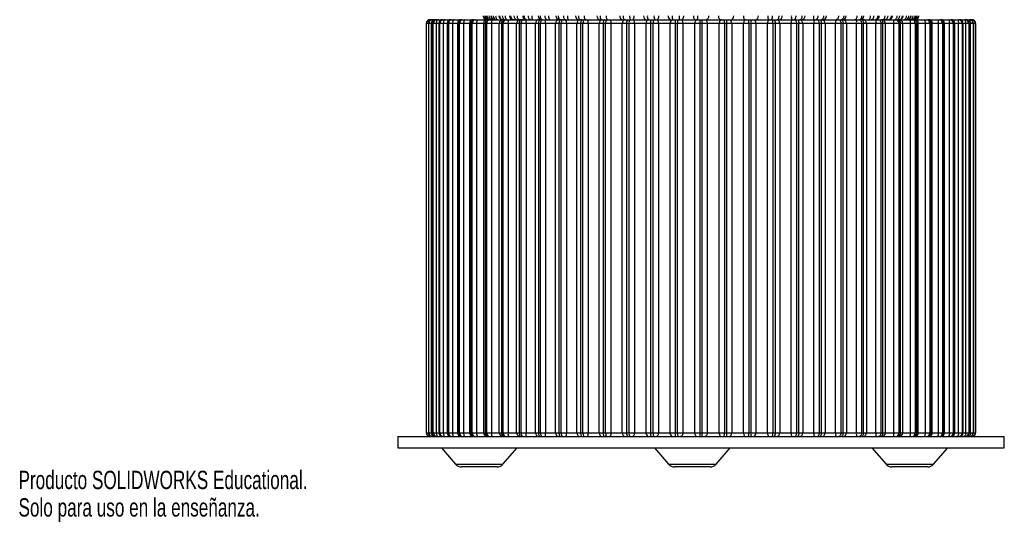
# Paper-space layout '_Frontal' of a CAD drawing. Header units: millimetres. Extents: x -194 to 166, y -228 to 371.
# Tile 1 of 3: x -193 to 66, y -228 to -95. Entities that reach past the tile are written whole.
import ezdxf

# ---------------------------------------------------------------- set-up
doc = ezdxf.new("R2010")
doc.units = ezdxf.units.MM
doc.styles.add('SLDTEXTSTYLE0', font='TXT', dxfattribs={"width": 0.7})

psp = doc.layouts.new('_Frontal')

# ---------------------------------------------------------------- linework, layer by layer
at = {"color": 7, "linetype": 'Continuous', "lineweight": 25}
for p, q in [((-85.21, -95.34), (57.68, -95.34)), ((-86.21, -96.34), (-86.21, -204.34)), ((-86.21, -96.34), (-86.21, -204.34)), ((58.68, -96.34), (-86.21, -96.34)), ((-86.18, -204.34), (-86.18, -96.34)), ((-85.67, -96.34), (-85.67, -204.34)), ((-85.65, -96.34), (-85.65, -204.34)), ((-85.56, -204.34), (-85.56, -96.34)), ((-84.89, -96.34), (-84.89, -204.34)), ((-84.57, -96.34), (-84.57, -204.34)), ((-84.52, -96.34), (-84.52, -204.34)), ((-84.37, -204.34), (-84.37, -96.34)), ((-83.59, -96.34), (-83.59, -204.34)), ((-82.92, -96.34), (-82.92, -204.34)), ((-82.82, -96.34), (-82.82, -204.34)), ((-82.61, -204.34), (-82.61, -96.34)), ((-81.72, -96.34), (-81.72, -204.34)), ((-80.72, -96.34), (-80.72, -204.34)), ((-80.56, -96.34), (-80.56, -204.34)), ((-80.3, -204.34), (-80.3, -96.34)), ((-79.31, -96.34), (-79.31, -204.34)), ((-78, -96.34), (-78, -204.34)), ((-77.77, -96.34), (-77.77, -204.34)), ((-77.45, -204.34), (-77.45, -96.34)), ((-76.38, -96.34), (-76.38, -204.34)), ((-74.78, -96.34), (-74.78, -204.34)), ((-74.46, -96.34), (-74.46, -204.34)), ((-74.08, -204.34), (-74.08, -96.34)), ((-72.94, -96.34), (-72.94, -204.34)), ((-71.09, -96.34), (-71.09, -204.34)), ((-70.66, -96.34), (-70.66, -204.34)), ((-70.24, -204.34), (-70.24, -96.34)), ((-69.02, -96.34), (-69.02, -204.34)), ((-66.95, -204.34), (-66.95, -96.34)), ((-66.4, -96.34), (-66.4, -204.34)), ((-65.93, -204.34), (-65.93, -96.34)), ((-64.66, -96.34), (-64.66, -204.34)), ((-62.38, -204.34), (-62.38, -96.34)), ((-61.72, -96.34), (-61.72, -204.34)), ((-61.21, -204.34), (-61.21, -96.34)), ((-59.88, -96.34), (-59.88, -204.34)), ((-57.42, -204.34), (-57.42, -96.34)), ((-56.65, -96.34), (-56.65, -204.34)), ((-56.1, -204.34), (-56.1, -96.34)), ((-54.74, -96.34), (-54.74, -204.34)), ((-52.11, -204.34), (-52.11, -96.34)), ((-51.24, -96.34), (-51.24, -204.34)), ((-50.66, -204.34), (-50.66, -96.34)), ((-49.27, -96.34), (-49.27, -204.34)), ((-46.5, -204.34), (-46.5, -96.34)), ((-45.53, -96.34), (-45.53, -204.34)), ((-44.92, -204.34), (-44.92, -96.34)), ((-43.51, -96.34), (-43.51, -204.34)), ((-40.61, -204.34), (-40.61, -96.34)), ((-39.56, -96.34), (-39.56, -204.34)), ((-38.92, -204.34), (-38.92, -96.34)), ((-37.51, -96.34), (-37.51, -204.34)), ((-34.52, -204.34), (-34.52, -96.34)), ((-33.38, -96.34), (-33.38, -204.34)), ((-32.73, -204.34), (-32.73, -96.34)), ((-31.32, -96.34), (-31.32, -204.34)), ((-28.25, -204.34), (-28.25, -96.34)), ((-27.04, -96.34), (-27.04, -204.34)), ((-26.38, -204.34), (-26.38, -96.34)), ((-24.99, -96.34), (-24.99, -204.34)), ((-21.87, -204.34), (-21.87, -96.34)), ((-20.6, -96.34), (-20.6, -204.34)), ((-19.93, -204.34), (-19.93, -96.34)), ((-18.57, -96.34), (-18.57, -204.34)), ((-15.42, -204.34), (-15.42, -96.34)), ((-14.1, -96.34), (-14.1, -204.34)), ((-13.43, -204.34), (-13.43, -96.34)), ((-12.11, -96.34), (-12.11, -204.34)), ((-8.96, -204.34), (-8.96, -96.34)), ((-7.6, -96.34), (-7.6, -204.34)), ((-6.93, -204.34), (-6.93, -96.34)), ((-5.66, -96.34), (-5.66, -204.34)), ((-2.54, -204.34), (-2.54, -96.34)), ((-1.15, -96.34), (-1.15, -204.34)), ((-0.49, -204.34), (-0.49, -96.34)), ((0.72, -96.34), (0.72, -204.34)), ((3.79, -204.34), (3.79, -96.34)), ((5.2, -96.34), (5.2, -204.34)), ((5.85, -204.34), (5.85, -96.34)), ((6.99, -96.34), (6.99, -204.34)), ((9.98, -204.34), (9.98, -96.34)), ((11.39, -96.34), (11.39, -204.34)), ((12.03, -204.34), (12.03, -96.34)), ((13.08, -96.34), (13.08, -204.34)), ((15.98, -204.34), (15.98, -96.34)), ((17.39, -96.34), (17.39, -204.34)), ((18, -204.34), (18, -96.34)), ((18.97, -96.34), (18.97, -204.34)), ((21.74, -204.34), (21.74, -96.34)), ((23.13, -96.34), (23.13, -204.34)), ((23.71, -204.34), (23.71, -96.34)), ((24.58, -96.34), (24.58, -204.34)), ((27.21, -204.34), (27.21, -96.34)), ((28.58, -96.34), (28.58, -204.34)), ((29.12, -204.34), (29.12, -96.34)), ((29.89, -96.34), (29.89, -204.34)), ((32.36, -204.34), (32.36, -96.34)), ((33.68, -96.34), (33.68, -204.34)), ((34.19, -204.34), (34.19, -96.34)), ((34.85, -96.34), (34.85, -204.34)), ((37.13, -204.34), (37.13, -96.34)), ((38.4, -96.34), (38.4, -204.34)), ((38.87, -204.34), (38.87, -96.34)), ((39.42, -96.34), (39.42, -204.34)), ((41.49, -204.34), (41.49, -96.34)), ((42.71, -96.34), (42.71, -204.34)), ((43.13, -204.34), (43.13, -96.34)), ((43.56, -204.34), (43.56, -96.34)), ((45.41, -204.34), (45.41, -96.34)), ((46.55, -96.34), (46.55, -204.34)), ((46.93, -204.34), (46.93, -96.34)), ((47.25, -204.34), (47.25, -96.34)), ((48.85, -204.34), (48.85, -96.34)), ((49.92, -96.34), (49.92, -204.34)), ((50.24, -204.34), (50.24, -96.34)), ((50.47, -204.34), (50.47, -96.34)), ((51.79, -204.34), (51.79, -96.34)), ((52.77, -96.34), (52.77, -204.34)), ((53.03, -204.34), (53.03, -96.34)), ((53.19, -204.34), (53.19, -96.34)), ((54.19, -204.34), (54.19, -96.34)), ((55.08, -96.34), (55.08, -204.34)), ((55.29, -204.34), (55.29, -96.34)), ((55.39, -204.34), (55.39, -96.34)), ((56.06, -204.34), (56.06, -96.34)), ((56.84, -96.34), (56.84, -204.34)), ((56.99, -204.34), (56.99, -96.34)), ((57.04, -204.34), (57.04, -96.34)), ((57.36, -204.34), (57.36, -96.34)), ((58.03, -96.34), (58.03, -204.34)), ((58.12, -204.34), (58.12, -96.34)), ((58.14, -204.34), (58.14, -96.34)), ((58.65, -96.34), (58.65, -204.34)), ((58.68, -204.34), (58.68, -96.34)), ((58.68, -204.34), (58.68, -96.34)), ((-86.21, -204.34), (58.68, -204.34)), ((-93.76, -205.34), (-93.76, -208.34)), ((-93.76, -205.34), (66.24, -205.34)), ((66.24, -208.34), (66.24, -205.34)), ((-93.76, -208.34), (66.24, -208.34)), ((-82.23, -208.34), (-78.48, -212.66)), ((-65.98, -212.66), (-62.23, -208.34)), ((-26.04, -208.34), (-22.29, -212.66)), ((-9.79, -212.66), (-6.04, -208.34)), ((31.3, -208.34), (35.05, -212.66)), ((47.55, -212.66), (51.3, -208.34)), ((-67.49, -213.34), (-76.97, -213.34)), ((-11.3, -213.34), (-20.78, -213.34)), ((46.04, -213.34), (36.56, -213.34))]:
    psp.add_line(p, q, dxfattribs=at)
at = {"color": 8, "linetype": 'Continuous', "lineweight": 25}
for p, q in [((-78.48, -212.66), (-65.98, -212.66)), ((-22.29, -212.66), (-9.79, -212.66)), ((35.05, -212.66), (47.55, -212.66))]:
    psp.add_line(p, q, dxfattribs=at)
at = {"color": 7, "linetype": 'Continuous', "lineweight": 25, "flags": 128}
for points in [[(-84.23, -95.34), (-84.36, -95.36), (-84.48, -95.42), (-84.6, -95.51), (-84.69, -95.64), (-84.78, -95.79), (-84.84, -95.96), (-84.87, -96.15), (-84.89, -96.34)], [(-83, -95.34), (-83.12, -95.36), (-83.23, -95.42), (-83.33, -95.51), (-83.42, -95.64), (-83.49, -95.79), (-83.54, -95.96), (-83.57, -96.15), (-83.59, -96.34)], [(-81.22, -95.34), (-81.32, -95.36), (-81.41, -95.42), (-81.5, -95.51), (-81.58, -95.64), (-81.64, -95.79), (-81.69, -95.96), (-81.71, -96.15), (-81.72, -96.34)], [(-78.89, -95.34), (-78.97, -95.36), (-79.05, -95.42), (-79.12, -95.51), (-79.19, -95.64), (-79.24, -95.79), (-79.28, -95.96), (-79.31, -96.15), (-79.31, -96.34)], [(-76.03, -95.34), (-76.1, -95.36), (-76.17, -95.42), (-76.22, -95.51), (-76.28, -95.64), (-76.32, -95.79), (-76.35, -95.96), (-76.37, -96.15), (-76.38, -96.34)], [(-67.92, -94.34), (-67.91, -94.54), (-67.87, -94.73), (-67.81, -94.9), (-67.74, -95.05), (-67.64, -95.18), (-67.54, -95.27), (-67.42, -95.33), (-67.3, -95.34)], [(-65.43, -94.34), (-65.42, -94.54), (-65.39, -94.73), (-65.34, -94.9), (-65.27, -95.05), (-65.19, -95.18), (-65.1, -95.27), (-65, -95.33), (-64.9, -95.34)], [(-62.24, -94.34), (-62.23, -94.54), (-62.2, -94.73), (-62.16, -94.9), (-62.11, -95.05), (-62.05, -95.18), (-61.97, -95.27), (-61.89, -95.33), (-61.81, -95.34)], [(-61.06, -95.34), (-61.19, -95.36), (-61.31, -95.42), (-61.43, -95.51), (-61.53, -95.64), (-61.61, -95.79), (-61.67, -95.96), (-61.71, -96.15), (-61.72, -96.34)], [(-60.55, -95.34), (-60.68, -95.36), (-60.81, -95.42), (-60.92, -95.51), (-61.02, -95.64), (-61.1, -95.79), (-61.16, -95.96), (-61.2, -96.15), (-61.21, -96.34)], [(-58.39, -94.34), (-58.38, -94.54), (-58.36, -94.73), (-58.34, -94.9), (-58.3, -95.05), (-58.25, -95.18), (-58.19, -95.27), (-58.14, -95.33), (-58.07, -95.34)], [(-56.06, -95.34), (-56.18, -95.36), (-56.29, -95.42), (-56.39, -95.51), (-56.48, -95.64), (-56.55, -95.79), (-56.61, -95.96), (-56.64, -96.15), (-56.65, -96.34)], [(-55.52, -95.34), (-55.63, -95.36), (-55.74, -95.42), (-55.84, -95.51), (-55.93, -95.64), (-56.01, -95.79), (-56.06, -95.96), (-56.09, -96.15), (-56.1, -96.34)], [(-51.41, -94.34), (-51.4, -94.54), (-51.36, -94.73), (-51.3, -94.9), (-51.22, -95.05), (-51.12, -95.18), (-51, -95.27), (-50.88, -95.33), (-50.75, -95.34)], [(-50.72, -95.34), (-50.82, -95.36), (-50.92, -95.42), (-51.01, -95.51), (-51.09, -95.64), (-51.15, -95.79), (-51.2, -95.96), (-51.23, -96.15), (-51.24, -96.34)], [(-50.15, -95.34), (-50.25, -95.36), (-50.34, -95.42), (-50.43, -95.51), (-50.51, -95.64), (-50.57, -95.79), (-50.62, -95.96), (-50.65, -96.15), (-50.66, -96.34)], [(-50.03, -94.34), (-50.02, -94.54), (-49.98, -94.73), (-49.93, -94.9), (-49.85, -95.05), (-49.75, -95.18), (-49.64, -95.27), (-49.52, -95.33), (-49.4, -95.34)], [(-46.11, -94.34), (-46.1, -94.54), (-46.07, -94.73), (-46.01, -94.9), (-45.94, -95.05), (-45.86, -95.18), (-45.76, -95.27), (-45.66, -95.33), (-45.55, -95.34)], [(-45.09, -95.34), (-45.17, -95.36), (-45.26, -95.42), (-45.33, -95.51), (-45.4, -95.64), (-45.45, -95.79), (-45.49, -95.96), (-45.52, -96.15), (-45.53, -96.34)], [(-44.49, -95.34), (-44.57, -95.36), (-44.65, -95.42), (-44.72, -95.51), (-44.79, -95.64), (-44.84, -95.79), (-44.88, -95.96), (-44.91, -96.15), (-44.92, -96.34)], [(-44.61, -94.34), (-44.6, -94.54), (-44.57, -94.73), (-44.52, -94.9), (-44.45, -95.05), (-44.37, -95.18), (-44.28, -95.27), (-44.17, -95.33), (-44.07, -95.34)], [(-40.37, -94.34), (-40.36, -94.54), (-40.34, -94.73), (-40.29, -94.9), (-40.24, -95.05), (-40.16, -95.18), (-40.08, -95.27), (-40, -95.33), (-39.91, -95.34)], [(-39.2, -95.34), (-39.27, -95.36), (-39.34, -95.42), (-39.4, -95.51), (-39.45, -95.64), (-39.5, -95.79), (-39.53, -95.96), (-39.55, -96.15), (-39.56, -96.34)], [(-38.57, -95.34), (-38.64, -95.36), (-38.71, -95.42), (-38.77, -95.51), (-38.82, -95.64), (-38.86, -95.79), (-38.9, -95.96), (-38.91, -96.15), (-38.92, -96.34)], [(-38.76, -94.34), (-38.76, -94.54), (-38.73, -94.73), (-38.69, -94.9), (-38.64, -95.05), (-38.57, -95.18), (-38.5, -95.27), (-38.41, -95.33), (-38.33, -95.34)], [(-37.87, -95.34), (-37.8, -95.36), (-37.73, -95.42), (-37.67, -95.51), (-37.62, -95.64), (-37.57, -95.79), (-37.54, -95.96), (-37.52, -96.15), (-37.51, -96.34)], [(-34.27, -94.34), (-34.27, -94.54), (-34.25, -94.73), (-34.21, -94.9), (-34.17, -95.05), (-34.11, -95.18), (-34.05, -95.27), (-33.99, -95.33), (-33.92, -95.34)], [(-32.58, -94.34), (-32.58, -94.54), (-32.56, -94.73), (-32.53, -94.9), (-32.49, -95.05), (-32.44, -95.18), (-32.38, -95.27), (-32.32, -95.33), (-32.26, -95.34)], [(-31.76, -95.34), (-31.68, -95.36), (-31.59, -95.42), (-31.52, -95.51), (-31.45, -95.64), (-31.39, -95.79), (-31.35, -95.96), (-31.33, -96.15), (-31.32, -96.34)], [(-25.51, -95.34), (-25.41, -95.36), (-25.31, -95.42), (-25.22, -95.51), (-25.14, -95.64), (-25.08, -95.79), (-25.03, -95.96), (-25, -96.15), (-24.99, -96.34)], [(-24.98, -94.34), (-24.99, -94.54), (-25.01, -94.73), (-25.04, -94.9), (-25.09, -95.05), (-25.14, -95.18), (-25.21, -95.27), (-25.28, -95.33), (-25.35, -95.34)], [(-19.16, -95.34), (-19.05, -95.36), (-18.93, -95.42), (-18.83, -95.51), (-18.74, -95.64), (-18.67, -95.79), (-18.61, -95.96), (-18.58, -96.15), (-18.57, -96.34)], [(-18.4, -94.34), (-18.41, -94.54), (-18.43, -94.73), (-18.48, -94.9), (-18.54, -95.05), (-18.61, -95.18), (-18.69, -95.27), (-18.78, -95.33), (-18.87, -95.34)], [(-15.78, -94.34), (-15.77, -94.54), (-15.73, -94.73), (-15.68, -94.9), (-15.61, -95.05), (-15.52, -95.18), (-15.42, -95.27), (-15.32, -95.33), (-15.21, -95.34)], [(-14.76, -95.34), (-14.89, -95.36), (-15.01, -95.42), (-15.13, -95.51), (-15.23, -95.64), (-15.31, -95.79), (-15.37, -95.96), (-15.41, -96.15), (-15.42, -96.34)], [(-12.77, -95.34), (-12.64, -95.36), (-12.52, -95.42), (-12.4, -95.51), (-12.3, -95.64), (-12.22, -95.79), (-12.16, -95.96), (-12.12, -96.15), (-12.11, -96.34)], [(-11.75, -94.34), (-11.76, -94.54), (-11.79, -94.73), (-11.85, -94.9), (-11.92, -95.05), (-12.01, -95.18), (-12.1, -95.27), (-12.21, -95.33), (-12.32, -95.34)], [(-9.13, -94.34), (-9.12, -94.54), (-9.1, -94.73), (-9.05, -94.9), (-8.99, -95.05), (-8.92, -95.18), (-8.84, -95.27), (-8.75, -95.33), (-8.66, -95.34)], [(-8.37, -95.34), (-8.48, -95.36), (-8.6, -95.42), (-8.7, -95.51), (-8.79, -95.64), (-8.86, -95.79), (-8.92, -95.96), (-8.95, -96.15), (-8.96, -96.34)], [(-2.55, -94.34), (-2.54, -94.54), (-2.52, -94.73), (-2.49, -94.9), (-2.44, -95.05), (-2.38, -95.18), (-2.32, -95.27), (-2.25, -95.33), (-2.18, -95.34)], [(-2.02, -95.34), (-2.12, -95.36), (-2.22, -95.42), (-2.31, -95.51), (-2.39, -95.64), (-2.45, -95.79), (-2.5, -95.96), (-2.53, -96.15), (-2.54, -96.34)], [(4.23, -95.34), (4.15, -95.36), (4.06, -95.42), (3.99, -95.51), (3.92, -95.64), (3.87, -95.79), (3.82, -95.96), (3.8, -96.15), (3.79, -96.34)], [(5.05, -94.34), (5.05, -94.54), (5.03, -94.73), (5, -94.9), (4.96, -95.05), (4.91, -95.18), (4.85, -95.27), (4.79, -95.33), (4.73, -95.34)], [(6.74, -94.34), (6.74, -94.54), (6.72, -94.73), (6.68, -94.9), (6.64, -95.05), (6.59, -95.18), (6.52, -95.27), (6.46, -95.33), (6.39, -95.34)], [(10.34, -95.34), (10.27, -95.36), (10.2, -95.42), (10.14, -95.51), (10.09, -95.64), (10.04, -95.79), (10.01, -95.96), (9.99, -96.15), (9.98, -96.34)], [(11.24, -94.34), (11.23, -94.54), (11.2, -94.73), (11.16, -94.9), (11.11, -95.05), (11.04, -95.18), (10.97, -95.27), (10.89, -95.33), (10.8, -95.34)], [(11.05, -95.34), (11.11, -95.36), (11.18, -95.42), (11.24, -95.51), (11.29, -95.64), (11.33, -95.79), (11.37, -95.96), (11.39, -96.15), (11.39, -96.34)], [(11.67, -95.34), (11.74, -95.36), (11.81, -95.42), (11.87, -95.51), (11.92, -95.64), (11.97, -95.79), (12, -95.96), (12.02, -96.15), (12.03, -96.34)], [(12.84, -94.34), (12.83, -94.54), (12.81, -94.73), (12.76, -94.9), (12.71, -95.05), (12.64, -95.18), (12.56, -95.27), (12.47, -95.33), (12.38, -95.34)], [(17.08, -94.34), (17.07, -94.54), (17.04, -94.73), (16.99, -94.9), (16.92, -95.05), (16.84, -95.18), (16.75, -95.27), (16.65, -95.33), (16.54, -95.34)], [(16.96, -95.34), (17.04, -95.36), (17.12, -95.42), (17.2, -95.51), (17.26, -95.64), (17.31, -95.79), (17.35, -95.96), (17.38, -96.15), (17.39, -96.34)], [(17.56, -95.34), (17.64, -95.36), (17.73, -95.42), (17.8, -95.51), (17.87, -95.64), (17.92, -95.79), (17.96, -95.96), (17.99, -96.15), (18, -96.34)], [(18.58, -94.34), (18.57, -94.54), (18.54, -94.73), (18.48, -94.9), (18.41, -95.05), (18.33, -95.18), (18.23, -95.27), (18.13, -95.33), (18.02, -95.34)], [(22.5, -94.34), (22.49, -94.54), (22.45, -94.73), (22.4, -94.9), (22.32, -95.05), (22.22, -95.18), (22.11, -95.27), (22, -95.33), (21.87, -95.34)], [(22.62, -95.34), (22.72, -95.36), (22.81, -95.42), (22.9, -95.51), (22.98, -95.64), (23.04, -95.79), (23.09, -95.96), (23.12, -96.15), (23.13, -96.34)], [(23.19, -95.34), (23.3, -95.36), (23.39, -95.42), (23.48, -95.51), (23.56, -95.64), (23.62, -95.79), (23.67, -95.96), (23.7, -96.15), (23.71, -96.34)], [(23.88, -94.34), (23.87, -94.54), (23.83, -94.73), (23.77, -94.9), (23.69, -95.05), (23.59, -95.18), (23.48, -95.27), (23.35, -95.33), (23.23, -95.34)], [(27.99, -95.34), (28.1, -95.36), (28.21, -95.42), (28.32, -95.51), (28.4, -95.64), (28.48, -95.79), (28.53, -95.96), (28.56, -96.15), (28.58, -96.34)], [(28.53, -95.34), (28.65, -95.36), (28.76, -95.42), (28.86, -95.51), (28.95, -95.64), (29.02, -95.79), (29.08, -95.96), (29.11, -96.15), (29.12, -96.34)], [(30.86, -94.34), (30.85, -94.54), (30.84, -94.73), (30.81, -94.9), (30.77, -95.05), (30.72, -95.18), (30.67, -95.27), (30.61, -95.33), (30.54, -95.34)], [(33.03, -95.34), (33.15, -95.36), (33.28, -95.42), (33.39, -95.51), (33.49, -95.64), (33.57, -95.79), (33.63, -95.96), (33.67, -96.15), (33.68, -96.34)], [(33.53, -95.34), (33.66, -95.36), (33.78, -95.42), (33.9, -95.51), (34, -95.64), (34.08, -95.79), (34.14, -95.96), (34.18, -96.15), (34.19, -96.34)], [(34.71, -94.34), (34.7, -94.54), (34.67, -94.73), (34.64, -94.9), (34.58, -95.05), (34.52, -95.18), (34.45, -95.27), (34.37, -95.33), (34.28, -95.34)], [(37.9, -94.34), (37.89, -94.54), (37.86, -94.73), (37.81, -94.9), (37.74, -95.05), (37.66, -95.18), (37.57, -95.27), (37.47, -95.33), (37.37, -95.34)], [(40.39, -94.34), (40.38, -94.54), (40.34, -94.73), (40.29, -94.9), (40.21, -95.05), (40.11, -95.18), (40.01, -95.27), (39.89, -95.33), (39.77, -95.34)], [(48.5, -95.34), (48.57, -95.36), (48.64, -95.42), (48.7, -95.51), (48.75, -95.64), (48.79, -95.79), (48.82, -95.96), (48.84, -96.15), (48.85, -96.34)], [(51.36, -95.34), (51.44, -95.36), (51.52, -95.42), (51.6, -95.51), (51.66, -95.64), (51.71, -95.79), (51.75, -95.96), (51.78, -96.15), (51.79, -96.34)], [(53.69, -95.34), (53.79, -95.36), (53.88, -95.42), (53.97, -95.51), (54.05, -95.64), (54.11, -95.79), (54.16, -95.96), (54.18, -96.15), (54.19, -96.34)], [(55.48, -95.34), (55.59, -95.36), (55.7, -95.42), (55.8, -95.51), (55.89, -95.64), (55.96, -95.79), (56.01, -95.96), (56.05, -96.15), (56.06, -96.34)], [(56.7, -95.34), (56.83, -95.36), (56.95, -95.42), (57.07, -95.51), (57.17, -95.64), (57.25, -95.79), (57.31, -95.96), (57.34, -96.15), (57.36, -96.34)], [(-84.89, -204.34), (-84.87, -204.54), (-84.84, -204.73), (-84.78, -204.9), (-84.69, -205.05), (-84.6, -205.18), (-84.48, -205.27), (-84.36, -205.33), (-84.23, -205.34)], [(-83.59, -204.34), (-83.57, -204.54), (-83.54, -204.73), (-83.49, -204.9), (-83.42, -205.05), (-83.33, -205.18), (-83.23, -205.27), (-83.12, -205.33), (-83, -205.34)], [(-81.72, -204.34), (-81.71, -204.54), (-81.69, -204.73), (-81.64, -204.9), (-81.58, -205.05), (-81.5, -205.18), (-81.41, -205.27), (-81.32, -205.33), (-81.22, -205.34)], [(-79.31, -204.34), (-79.31, -204.54), (-79.28, -204.73), (-79.24, -204.9), (-79.19, -205.05), (-79.12, -205.18), (-79.05, -205.27), (-78.97, -205.33), (-78.89, -205.34)], [(-76.38, -204.34), (-76.37, -204.54), (-76.35, -204.73), (-76.32, -204.9), (-76.28, -205.05), (-76.22, -205.18), (-76.17, -205.27), (-76.1, -205.33), (-76.03, -205.34)], [(-61.72, -204.34), (-61.71, -204.54), (-61.67, -204.73), (-61.61, -204.9), (-61.53, -205.05), (-61.43, -205.18), (-61.31, -205.27), (-61.19, -205.33), (-61.06, -205.34)], [(-61.21, -204.34), (-61.2, -204.54), (-61.16, -204.73), (-61.1, -204.9), (-61.02, -205.05), (-60.92, -205.18), (-60.81, -205.27), (-60.68, -205.33), (-60.55, -205.34)], [(-56.65, -204.34), (-56.64, -204.54), (-56.61, -204.73), (-56.55, -204.9), (-56.48, -205.05), (-56.39, -205.18), (-56.29, -205.27), (-56.18, -205.33), (-56.06, -205.34)], [(-56.1, -204.34), (-56.09, -204.54), (-56.06, -204.73), (-56.01, -204.9), (-55.93, -205.05), (-55.84, -205.18), (-55.74, -205.27), (-55.63, -205.33), (-55.52, -205.34)], [(-51.24, -204.34), (-51.23, -204.54), (-51.2, -204.73), (-51.15, -204.9), (-51.09, -205.05), (-51.01, -205.18), (-50.92, -205.27), (-50.82, -205.33), (-50.72, -205.34)], [(-50.66, -204.34), (-50.65, -204.54), (-50.62, -204.73), (-50.57, -204.9), (-50.51, -205.05), (-50.43, -205.18), (-50.34, -205.27), (-50.25, -205.33), (-50.15, -205.34)], [(-45.53, -204.34), (-45.52, -204.54), (-45.49, -204.73), (-45.45, -204.9), (-45.4, -205.05), (-45.33, -205.18), (-45.26, -205.27), (-45.17, -205.33), (-45.09, -205.34)], [(-44.92, -204.34), (-44.91, -204.54), (-44.88, -204.73), (-44.84, -204.9), (-44.79, -205.05), (-44.72, -205.18), (-44.65, -205.27), (-44.57, -205.33), (-44.49, -205.34)], [(-39.56, -204.34), (-39.55, -204.54), (-39.53, -204.73), (-39.5, -204.9), (-39.45, -205.05), (-39.4, -205.18), (-39.34, -205.27), (-39.27, -205.33), (-39.2, -205.34)], [(-38.92, -204.34), (-38.91, -204.54), (-38.9, -204.73), (-38.86, -204.9), (-38.82, -205.05), (-38.77, -205.18), (-38.71, -205.27), (-38.64, -205.33), (-38.57, -205.34)], [(-37.51, -204.34), (-37.52, -204.54), (-37.54, -204.73), (-37.57, -204.9), (-37.62, -205.05), (-37.67, -205.18), (-37.73, -205.27), (-37.8, -205.33), (-37.87, -205.34)], [(-31.32, -204.34), (-31.33, -204.54), (-31.35, -204.73), (-31.39, -204.9), (-31.45, -205.05), (-31.52, -205.18), (-31.59, -205.27), (-31.68, -205.33), (-31.76, -205.34)], [(-24.99, -204.34), (-25, -204.54), (-25.03, -204.73), (-25.08, -204.9), (-25.14, -205.05), (-25.22, -205.18), (-25.31, -205.27), (-25.41, -205.33), (-25.51, -205.34)], [(-18.57, -204.34), (-18.58, -204.54), (-18.61, -204.73), (-18.67, -204.9), (-18.74, -205.05), (-18.83, -205.18), (-18.93, -205.27), (-19.05, -205.33), (-19.16, -205.34)], [(-15.42, -204.34), (-15.41, -204.54), (-15.37, -204.73), (-15.31, -204.9), (-15.23, -205.05), (-15.13, -205.18), (-15.01, -205.27), (-14.89, -205.33), (-14.76, -205.34)], [(-12.11, -204.34), (-12.12, -204.54), (-12.16, -204.73), (-12.22, -204.9), (-12.3, -205.05), (-12.4, -205.18), (-12.52, -205.27), (-12.64, -205.33), (-12.77, -205.34)], [(-8.96, -204.34), (-8.95, -204.54), (-8.92, -204.73), (-8.86, -204.9), (-8.79, -205.05), (-8.7, -205.18), (-8.6, -205.27), (-8.48, -205.33), (-8.37, -205.34)], [(-2.54, -204.34), (-2.53, -204.54), (-2.5, -204.73), (-2.45, -204.9), (-2.39, -205.05), (-2.31, -205.18), (-2.22, -205.27), (-2.12, -205.33), (-2.02, -205.34)], [(3.79, -204.34), (3.8, -204.54), (3.82, -204.73), (3.87, -204.9), (3.92, -205.05), (3.99, -205.18), (4.06, -205.27), (4.15, -205.33), (4.23, -205.34)], [(9.98, -204.34), (9.99, -204.54), (10.01, -204.73), (10.04, -204.9), (10.09, -205.05), (10.14, -205.18), (10.2, -205.27), (10.27, -205.33), (10.34, -205.34)], [(11.39, -204.34), (11.39, -204.54), (11.37, -204.73), (11.33, -204.9), (11.29, -205.05), (11.24, -205.18), (11.18, -205.27), (11.11, -205.33), (11.05, -205.34)], [(12.03, -204.34), (12.02, -204.54), (12, -204.73), (11.97, -204.9), (11.92, -205.05), (11.87, -205.18), (11.81, -205.27), (11.74, -205.33), (11.67, -205.34)], [(17.39, -204.34), (17.38, -204.54), (17.35, -204.73), (17.31, -204.9), (17.26, -205.05), (17.2, -205.18), (17.12, -205.27), (17.04, -205.33), (16.96, -205.34)], [(18, -204.34), (17.99, -204.54), (17.96, -204.73), (17.92, -204.9), (17.87, -205.05), (17.8, -205.18), (17.73, -205.27), (17.64, -205.33), (17.56, -205.34)], [(23.13, -204.34), (23.12, -204.54), (23.09, -204.73), (23.04, -204.9), (22.98, -205.05), (22.9, -205.18), (22.81, -205.27), (22.72, -205.33), (22.62, -205.34)], [(23.71, -204.34), (23.7, -204.54), (23.67, -204.73), (23.62, -204.9), (23.56, -205.05), (23.48, -205.18), (23.39, -205.27), (23.3, -205.33), (23.19, -205.34)], [(28.58, -204.34), (28.56, -204.54), (28.53, -204.73), (28.48, -204.9), (28.4, -205.05), (28.32, -205.18), (28.21, -205.27), (28.1, -205.33), (27.99, -205.34)], [(29.12, -204.34), (29.11, -204.54), (29.08, -204.73), (29.02, -204.9), (28.95, -205.05), (28.86, -205.18), (28.76, -205.27), (28.65, -205.33), (28.53, -205.34)], [(33.68, -204.34), (33.67, -204.54), (33.63, -204.73), (33.57, -204.9), (33.49, -205.05), (33.39, -205.18), (33.28, -205.27), (33.15, -205.33), (33.03, -205.34)], [(34.19, -204.34), (34.18, -204.54), (34.14, -204.73), (34.08, -204.9), (34, -205.05), (33.9, -205.18), (33.78, -205.27), (33.66, -205.33), (33.53, -205.34)], [(48.85, -204.34), (48.84, -204.54), (48.82, -204.73), (48.79, -204.9), (48.75, -205.05), (48.7, -205.18), (48.64, -205.27), (48.57, -205.33), (48.5, -205.34)], [(51.79, -204.34), (51.78, -204.54), (51.75, -204.73), (51.71, -204.9), (51.66, -205.05), (51.6, -205.18), (51.52, -205.27), (51.44, -205.33), (51.36, -205.34)], [(54.19, -204.34), (54.18, -204.54), (54.16, -204.73), (54.11, -204.9), (54.05, -205.05), (53.97, -205.18), (53.88, -205.27), (53.79, -205.33), (53.69, -205.34)], [(56.06, -204.34), (56.05, -204.54), (56.01, -204.73), (55.96, -204.9), (55.89, -205.05), (55.8, -205.18), (55.7, -205.27), (55.59, -205.33), (55.48, -205.34)], [(57.36, -204.34), (57.34, -204.54), (57.31, -204.73), (57.25, -204.9), (57.17, -205.05), (57.07, -205.18), (56.95, -205.27), (56.83, -205.33), (56.7, -205.34)]]:
    psp.add_lwpolyline(points, dxfattribs=at)
at = {"color": 7, "linetype": 'Continuous', "lineweight": 25}
for centre, radius, start, end in [((-85.21, -96.34), 1, 90, 180), ((-85.21, -96.34), 1, 90.0232, 180.0231), ((-85.18, -96.34), 0.999, 90.0352, 180.0352), ((-84.67, -96.34), 1, 90, 180), ((-84.66, -96.34), 0.996, 90.2436, 180.2416), ((-84.57, -96.34), 0.995, 90.2803, 180.2776), ((-83.57, -96.34), 1, 90, 180), ((-83.53, -96.33), 0.988, 90.7056, 180.6886), ((-83.38, -96.33), 0.987, 90.7683, 180.7482), ((-81.92, -96.34), 1, 90, 180), ((-81.84, -96.32), 0.977, 91.4278, 181.3599), ((-81.64, -96.32), 0.976, 91.5191, 181.4425), ((-79.72, -96.34), 1, 90, 180), ((-79.6, -96.31), 0.963, 92.4399, 182.2479), ((-79.34, -96.3), 0.961, 92.5636, 182.3525), ((-77, -96.34), 1, 90, 180), ((-76.82, -96.29), 0.947, 93.7839, 183.3399), ((-76.5, -96.29), 0.945, 93.9452, 183.4647), ((-73.78, -96.34), 1, 90, 180), ((-73.53, -96.27), 0.93, 95.5162, 184.6157), ((-73.16, -96.27), 0.928, 95.7219, 184.7581), ((-71.78, -96.11), 1.18, 139.6656, 191.3594), ((-70.21, -94.34), 1, 180, 270), ((-70.21, -94.34), 1, 179.9741, 269.9741), ((-70.11, -94.35), 0.999, 179.922, 269.9218), ((-70.09, -96.34), 1, 90, 180), ((-69.78, -94.44), 0.912, 173.9552, 262.2877), ((-69.75, -96.25), 0.912, 97.7108, 186.0439), ((-69.57, -94.34), 1, 180, 270), ((-69.55, -94.35), 0.994, 179.6391, 269.6345), ((-69.33, -96.25), 0.91, 97.9697, 186.1998), ((-69.24, -94.35), 0.991, 179.4836, 269.4741), ((-68.79, -94.47), 0.893, 171.9587, 258.5952), ((-68.18, -94.34), 1, 180, 270), ((-68.12, -94.36), 0.982, 178.9221, 268.8799), ((-67.43, -96.1), 1.61, 151.9531, 188.6673), ((-67.61, -94.37), 0.978, 178.6657, 268.6005), ((-66.06, -94.34), 1, 180, 270), ((-65.95, -96.34), 1, 90.0196, 180.0196), ((-65.95, -94.38), 0.964, 177.8357, 267.6584), ((-65.51, -96.23), 0.897, 100.463, 187.5762), ((-65.24, -94.39), 0.959, 177.4837, 267.2405), ((-65.05, -96.22), 0.895, 100.7866, 187.7393), ((-61.54, -96.1), 3.13, 166.1031, 184.551), ((-63.26, -94.34), 1, 180, 270), ((-63.06, -94.4), 0.943, 176.405, 265.8847), ((-62.17, -94.41), 0.937, 175.9672, 265.2989), ((-61.39, -96.34), 0.996, 90.2315, 180.2297), ((-59.79, -94.34), 1, 179.9875, 269.9875), ((-59.5, -94.43), 0.921, 174.6759, 263.4331), ((-91.42, -96.09), 31.54, 359.5458, 1.3628), ((-58.43, -94.44), 0.915, 174.1697, 262.6374), ((-56.43, -96.33), 0.989, 90.6844, 180.6685), ((-55.71, -94.35), 0.995, 179.6956, 269.6923), ((-55.31, -94.46), 0.899, 172.7294, 260.126), ((-54.08, -94.47), 0.895, 172.1856, 259.062), ((-57.38, -96.1), 2.65, 354.6342, 16.5071), ((-52.55, -94.58), 1.41, 170.1835, 212.7306), ((-51.14, -96.32), 0.978, 91.3968, 181.3318), ((-51.05, -94.36), 0.983, 179.0208, 268.9861), ((-50.75, -96.1), 1.5, 350.7473, 30.365), ((-46.03, -94.59), 2.93, 175.1422, 194.8726), ((-45.88, -94.38), 0.967, 177.9747, 267.8203), ((-45.53, -96.31), 0.964, 92.3977, 182.2121), ((-44.63, -96.11), 1.14, 348.32, 42.2909), ((-40.26, -94.4), 0.946, 176.5807, 266.1136), ((-39.67, -96.29), 0.948, 93.7288, 183.2969), ((-34.28, -94.43), 0.923, 174.8816, 263.7455), ((-33.59, -96.27), 0.93, 95.4458, 184.5666), ((-32.25, -96.11), 1.15, 138.105, 191.6179), ((-31.57, -96.11), 1.18, 139.2592, 191.4288), ((-32.57, -94.58), 1.18, 319.6675, 11.359), ((-28, -94.45), 0.902, 172.9539, 260.5447), ((-27.34, -96.25), 0.913, 97.6222, 185.99), ((-26.7, -94.58), 1.22, 168.9376, 218.6811), ((-25.54, -96.1), 1.52, 150.1053, 189.1365), ((-24.81, -96.1), 1.59, 151.4728, 188.7912), ((-24.83, -94.58), 1.34, 169.7796, 214.5297), ((-21.52, -94.48), 0.886, 170.9293, 256.2747), ((-20.98, -96.23), 0.897, 100.3523, 187.5197), ((-19.33, -94.59), 2.01, 172.9914, 202.0031), ((-17.88, -96.1), 2.73, 164.0249, 185.2013), ((-16.92, -96.1), 3.02, 165.5648, 184.7206), ((-16.98, -94.59), 2.57, 174.482, 197.0021), ((1.34, -94.59), 16.01, 179.1054, 182.6856), ((39.35, -96.09), 53.45, 179.196, 180.268), ((-66.88, -96.09), 53.45, 359.732, 0.804), ((-10.61, -96.1), 3.02, 355.2794, 14.4352), ((-9.65, -96.1), 2.73, 354.7987, 15.9751), ((-6.55, -96.23), 0.897, 352.4803, 79.6477), ((-6.01, -94.48), 0.886, 283.7253, 9.0707), ((-2.72, -96.1), 1.59, 351.2088, 28.5272), ((-1.99, -96.1), 1.52, 350.8635, 29.8947), ((-0.19, -96.25), 0.913, 354.01, 82.3778), ((0.48, -94.45), 0.902, 279.4553, 7.0461), ((5.04, -94.58), 1.18, 168.641, 220.3325), ((4.04, -96.11), 1.18, 348.5712, 40.7408), ((4.72, -96.11), 1.15, 348.3821, 41.895), ((6.06, -96.27), 0.93, 355.4334, 84.5542), ((6.75, -94.43), 0.923, 276.2545, 5.1184), ((11.92, -94.59), 1.86, 172.4173, 204.0242), ((12.14, -96.29), 0.948, 356.7031, 86.2712), ((12.73, -94.4), 0.946, 273.8864, 3.4193), ((24.7, -94.59), 8.76, 178.366, 184.9128), ((17.1, -96.11), 1.14, 137.7091, 191.68), ((18, -96.31), 0.964, 357.7879, 87.6023), ((18.35, -94.38), 0.967, 272.1797, 2.0253), ((23.22, -96.1), 1.5, 149.635, 189.2527), ((23.52, -94.36), 0.983, 271.0139, 0.9792), ((23.61, -96.32), 0.978, 358.6682, 88.6032), ((26.55, -94.47), 0.895, 280.938, 7.8144), ((29.85, -96.1), 2.65, 163.4929, 185.3658), ((27.78, -94.46), 0.899, 279.874, 7.2706), ((28.18, -94.35), 0.995, 270.3077, 0.3044), ((28.91, -96.33), 0.989, 359.3315, 89.3156), ((30.91, -94.44), 0.915, 277.3626, 5.8303), ((31.97, -94.43), 0.921, 276.5669, 5.3241), ((32.27, -94.34), 1, 270.0125, 0.0125), ((63.89, -96.09), 31.54, 178.6372, 180.4542), ((33.86, -96.34), 0.996, 359.7703, 89.7685), ((34.64, -94.41), 0.937, 274.7011, 4.0328), ((35.53, -94.4), 0.943, 274.1153, 3.595), ((35.73, -94.34), 1, 270, 0), ((34.01, -96.1), 3.13, 355.449, 13.8969), ((37.52, -96.22), 0.895, 352.2607, 79.2134), ((37.71, -94.39), 0.959, 272.7595, 2.5163), ((37.98, -96.23), 0.897, 352.4238, 79.537), ((38.42, -96.34), 1, 359.9804, 89.9804), ((38.42, -94.38), 0.964, 272.3416, 2.1643), ((38.53, -94.34), 1, 270, 0), ((40.08, -94.37), 0.978, 271.3995, 1.3343), ((40.59, -94.36), 0.982, 271.1201, 1.0779), ((40.65, -94.34), 1, 270, 0), ((39.9, -96.1), 1.61, 351.3327, 28.0469), ((41.27, -94.47), 0.893, 281.4048, 8.0413), ((41.71, -94.35), 0.991, 270.5259, 0.5164), ((41.8, -96.25), 0.91, 353.8002, 82.0303), ((42.02, -94.35), 0.994, 270.3655, 0.3609), ((42.04, -94.34), 1, 270, 0), ((42.22, -96.25), 0.912, 353.9561, 82.2892), ((42.25, -94.44), 0.912, 277.7123, 6.0448), ((42.56, -96.34), 1, 0, 90), ((42.58, -94.35), 0.999, 270.0782, 0.078), ((42.68, -94.34), 1, 270.0259, 0.0259), ((42.69, -94.34), 1, 270, 0), ((44.25, -96.11), 1.18, 348.6406, 40.3344), ((45.63, -96.27), 0.928, 355.2419, 84.2781), ((46, -96.27), 0.93, 355.3843, 84.4838), ((46.25, -96.34), 1, 0, 90), ((48.97, -96.29), 0.945, 356.5353, 86.0548), ((49.29, -96.29), 0.947, 356.6601, 86.2161), ((49.47, -96.34), 1, 0, 90), ((51.81, -96.3), 0.961, 357.6475, 87.4364), ((52.07, -96.31), 0.963, 357.7521, 87.5601), ((52.19, -96.34), 1, 0, 90), ((54.11, -96.32), 0.976, 358.5575, 88.4809), ((54.31, -96.32), 0.977, 358.6401, 88.5722), ((54.39, -96.34), 1, 0, 90), ((55.85, -96.33), 0.987, 359.2518, 89.2317), ((56, -96.33), 0.988, 359.3114, 89.2944), ((56.04, -96.34), 1, 0, 90), ((57.04, -96.34), 0.995, 359.7224, 89.7197), ((57.13, -96.34), 0.996, 359.7584, 89.7564), ((57.14, -96.34), 1, 0, 90), ((57.65, -96.34), 0.999, 359.9648, 89.9648), ((57.68, -96.34), 1, 0, 90), ((57.68, -96.34), 1, 359.9769, 89.9768), ((-85.21, -204.34), 1, 180, 270), ((-85.21, -204.34), 1, 179.9769, 269.9768), ((-85.18, -204.34), 0.999, 179.9648, 269.9648), ((-84.67, -204.34), 1, 180, 270), ((-84.66, -204.35), 0.996, 179.7584, 269.7564), ((-84.57, -204.35), 0.995, 179.7224, 269.7197), ((-83.57, -204.34), 1, 180, 270), ((-83.53, -204.36), 0.988, 179.3114, 269.2944), ((-83.38, -204.36), 0.987, 179.2518, 269.2317), ((-81.92, -204.34), 1, 180, 270), ((-81.84, -204.37), 0.977, 178.6401, 268.5722), ((-81.64, -204.37), 0.976, 178.5575, 268.4809), ((-79.72, -204.34), 1, 180, 270), ((-79.6, -204.38), 0.963, 177.7521, 267.5601), ((-79.34, -204.38), 0.961, 177.6475, 267.4364), ((-77, -204.34), 1, 180, 270), ((-76.82, -204.4), 0.947, 176.6601, 266.2161), ((-76.5, -204.4), 0.945, 176.5353, 266.0548), ((-73.78, -204.34), 1, 180, 270), ((-73.53, -204.42), 0.93, 175.3843, 264.4838), ((-73.16, -204.42), 0.928, 175.2419, 264.2781), ((-71.78, -204.58), 1.18, 168.6406, 220.3344), ((-70.09, -204.34), 1, 180, 270), ((-69.75, -204.44), 0.912, 173.9561, 262.2892), ((-69.33, -204.44), 0.91, 173.8002, 262.0303), ((-67.43, -204.59), 1.61, 171.3327, 208.0469), ((-65.95, -204.34), 1, 179.9804, 269.9804), ((-65.51, -204.46), 0.897, 172.4238, 259.537), ((-65.05, -204.46), 0.895, 172.2607, 259.2134), ((-61.54, -204.59), 3.13, 175.449, 193.8969), ((-61.39, -204.35), 0.996, 179.7703, 269.7685), ((-91.42, -204.59), 31.54, 358.6372, 0.4542), ((-56.43, -204.36), 0.989, 179.3315, 269.3156), ((-57.38, -204.59), 2.65, 343.4929, 5.3658), ((-51.14, -204.37), 0.978, 178.6682, 268.6032), ((-50.75, -204.59), 1.5, 329.635, 9.2527), ((-45.53, -204.38), 0.964, 177.7879, 267.6023), ((-44.63, -204.58), 1.14, 317.7091, 11.68), ((-39.67, -204.4), 0.948, 176.7031, 266.2712), ((-33.59, -204.42), 0.93, 175.4334, 264.5542), ((-32.25, -204.58), 1.15, 168.3821, 221.895), ((-31.57, -204.58), 1.18, 168.5712, 220.7408), ((-27.34, -204.44), 0.913, 174.01, 262.3778), ((-25.54, -204.59), 1.52, 170.8635, 209.8947), ((-24.81, -204.59), 1.59, 171.2088, 208.5272), ((-20.98, -204.46), 0.897, 172.4803, 259.6477), ((-17.88, -204.59), 2.73, 174.7987, 195.9751), ((-16.92, -204.59), 3.02, 175.2794, 194.4352), ((39.35, -204.59), 53.45, 179.732, 180.804), ((-66.88, -204.59), 53.45, 359.196, 0.268), ((-10.61, -204.59), 3.02, 345.5648, 4.7206), ((-9.65, -204.59), 2.73, 344.0249, 5.2013), ((-6.55, -204.46), 0.897, 280.3523, 7.5197), ((-2.72, -204.59), 1.59, 331.4728, 8.7912), ((-1.99, -204.59), 1.52, 330.1053, 9.1365), ((-0.19, -204.44), 0.913, 277.6222, 5.99), ((4.04, -204.58), 1.18, 319.2592, 11.4288), ((4.72, -204.58), 1.15, 318.105, 11.6179), ((6.06, -204.42), 0.93, 275.4458, 4.5666), ((12.14, -204.4), 0.948, 273.7288, 3.2969), ((17.1, -204.58), 1.14, 168.32, 222.2909), ((18, -204.38), 0.964, 272.3977, 2.2121), ((23.22, -204.59), 1.5, 170.7473, 210.365), ((23.61, -204.37), 0.978, 271.3968, 1.3318), ((29.85, -204.59), 2.65, 174.6342, 196.5071), ((28.91, -204.36), 0.989, 270.6844, 0.6685), ((63.89, -204.59), 31.54, 179.5458, 181.3628), ((33.86, -204.35), 0.996, 270.2315, 0.2297), ((34.01, -204.59), 3.13, 346.1031, 4.551), ((37.52, -204.46), 0.895, 280.7866, 7.7393), ((37.98, -204.46), 0.897, 280.463, 7.5762), ((38.42, -204.34), 1, 270.0196, 0.0196), ((39.9, -204.59), 1.61, 331.9531, 8.6673), ((41.8, -204.44), 0.91, 277.9697, 6.1998), ((42.22, -204.44), 0.912, 277.7108, 6.0439), ((42.56, -204.34), 1, 270, 360), ((44.25, -204.58), 1.18, 319.6656, 11.3594), ((45.63, -204.42), 0.928, 275.7219, 4.7581), ((46, -204.42), 0.93, 275.5162, 4.6157), ((46.25, -204.34), 1, 270, 360), ((48.97, -204.4), 0.945, 273.9452, 3.4647), ((49.29, -204.4), 0.947, 273.7839, 3.3399), ((49.47, -204.34), 1, 270, 360), ((51.81, -204.38), 0.961, 272.5636, 2.3525), ((52.07, -204.38), 0.963, 272.4399, 2.2479), ((52.19, -204.34), 1, 270, 360), ((54.11, -204.37), 0.976, 271.5191, 1.4425), ((54.31, -204.37), 0.977, 271.4278, 1.3599), ((54.39, -204.34), 1, 270, 360), ((55.85, -204.36), 0.987, 270.7683, 0.7482), ((56, -204.36), 0.988, 270.7056, 0.6886), ((56.04, -204.34), 1, 270, 360), ((57.04, -204.35), 0.995, 270.2803, 0.2776), ((57.13, -204.35), 0.996, 270.2436, 0.2416), ((57.14, -204.34), 1, 270, 360), ((57.65, -204.34), 0.999, 270.0352, 0.0352), ((57.68, -204.34), 1, 270, 360), ((57.68, -204.34), 1, 270.0232, 0.0231), ((-76.97, -211.34), 2, 221, 270), ((-67.49, -211.34), 2, 270, 319), ((-20.78, -211.34), 2, 221, 270), ((-11.3, -211.34), 2, 270, 319), ((36.56, -211.34), 2, 221, 270), ((46.04, -211.34), 2, 270, 319)]:
    psp.add_arc(centre, radius, start, end, dxfattribs=at)
at = {"color": 8, "linetype": 'Continuous', "lineweight": 25}
for centre, radius, start, end in [((-84.84, -96.03), 0.691, 94.4952, 154.9132), ((57.32, -96.02), 0.679, 24.489, 86.1026), ((-84.85, -204.67), 0.679, 204.489, 266.1026), ((57.32, -204.67), 0.679, 273.8974, 335.511)]:
    psp.add_arc(centre, radius, start, end, dxfattribs=at)

# ---------------------------------------------------------------- texts
at = {"color": 7, "linetype": 'Continuous', "char_height": 4.8336, "attachment_point": 1, "style": 'SLDTEXTSTYLE0'}
for s, insert in [('Producto SOLIDWORKS Educational.', (-193.76, -214.36)), ('Solo para uso en la enseñanza.', (-193.76, -221.61))]:
    psp.add_mtext(s, dxfattribs=dict(at, insert=insert))

doc.saveas('drawing.dxf')
